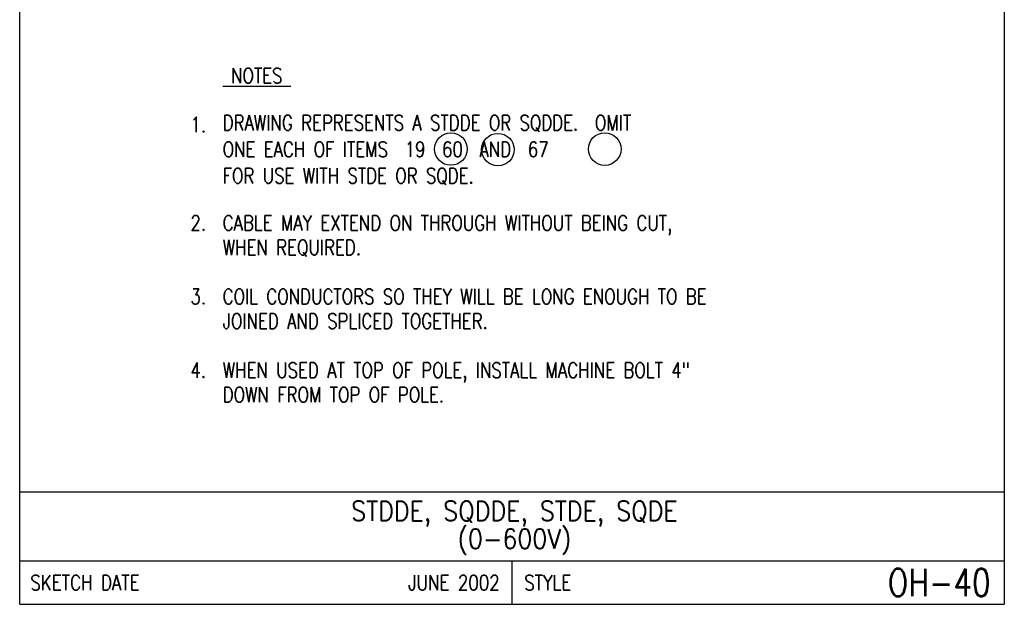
# Model space of a CAD drawing. Extents: x 0 to 7.1, y 0 to 9.85.
# Tile 1 of 3: x 0 to 7.1, y 0 to 4.22. Entities that reach past the tile are written whole.
import ezdxf
from ezdxf.enums import TextEntityAlignment as Align

# ---------------------------------------------------------------- set-up
doc = ezdxf.new("R2010")
doc.units = 0
doc.header["$MEASUREMENT"] = 0
doc.layers.add('E-DETL', color=2, linetype='CONTINUOUS')
doc.layers.add('E-DETL-TEXT', color=3, linetype='CONTINUOUS')
doc.styles.add('ROMANS', font='ROMANS.SHX', dxfattribs={"width": 0.8})

msp = doc.modelspace()

# ---------------------------------------------------------------- linework, layer by layer
at = {"layer": 'E-DETL'}
for p, q in [((0, 0), (0, 9.8484)), ((7.1036, 9.8484), (7.1036, 0)), ((0, 0.8125), (7.1036, 0.8125)), ((0, 0.3125), (7.1036, 0.3125)), ((3.5518, 0.3125), (3.5518, 0)), ((0, 0), (7.1036, 0))]:
    msp.add_line(p, q, dxfattribs=at)
at = {"layer": 'E-DETL-TEXT'}
for centre in [(3.1108, 3.2846), (3.4499, 3.2803), (4.2209, 3.2843)]:
    msp.add_circle(centre, 0.1174, dxfattribs=at)

# ---------------------------------------------------------------- texts
at = {"layer": 'E-DETL-TEXT', "style": 'ROMANS', "width": 0.8}
for s, height, p in [('%%U NOTES ', 0.10938, (1.4647, 3.7593)), ('DRAWING REPRESENTS A STDDE OR SQDDE.  OMIT', 0.109375, (1.4647, 3.4193)), ('ONE EACH OF ITEMS  19  60  AND  67  ', 0.109375, (1.4647, 3.2281)), ('FOR USE WITH STDE OR SQDE.', 0.109375, (1.4647, 3.0368)), ('CABLE MAY EXTEND ON THROUGH WITHOUT BEING CUT,', 0.109375, (1.4647, 2.6968)), ('WHEN REQUIRED.', 0.109375, (1.4647, 2.5197)), ('COIL CONDUCTORS SO THEY WILL BE LONG ENOUGH TO BE', 0.109375, (1.4647, 2.1656)), ('JOINED AND SPLICED TOGETHER.', 0.109375, (1.4647, 1.9885)), ('WHEN USED AT TOP OF POLE, INSTALL MACHINE BOLT 4"', 0.109375, (1.4647, 1.6343)), ('DOWN FROM TOP OF POLE.', 0.109375, (1.4647, 1.4572))]:
    msp.add_text(s, height=height, dxfattribs=at).set_placement(p)
for s, p in [('1.  ', (1.4647, 3.4052)), ('2.  ', (1.4647, 2.6968)), ('3.  ', (1.4647, 2.1656)), ('4.  ', (1.4647, 1.6343))]:
    msp.add_text(s, height=0.10938, dxfattribs=at).set_placement(p, align=Align.RIGHT)
at = {"layer": 'E-DETL-TEXT', "style": 'ROMANS', "width": 0.9}
for s, p in [('STDDE, SQDDE, STDE, SQDE', (3.5688, 0.6031)), ('(0-600V)', (3.5688, 0.4031))]:
    msp.add_text(s, height=0.14, dxfattribs=at).set_placement(p, align=Align.CENTER)
at = {"layer": 'E-DETL-TEXT', "style": 'ROMANS', "width": 0.8}
for s, p in [('SKETCH DATE', (0.0773, 0.1563)), ('STYLE', (3.6406, 0.1563))]:
    msp.add_text(s, height=0.11, dxfattribs=at).set_placement(p, align=Align.MIDDLE_LEFT)
for s, height, p in [('JUNE 2002', 0.11, (3.463, 0.1563)), ('OH-40', 0.19685, (7.0055, 0.1563))]:
    msp.add_text(s, height=height, dxfattribs=at).set_placement(p, align=Align.MIDDLE_RIGHT)

doc.saveas('drawing.dxf')
